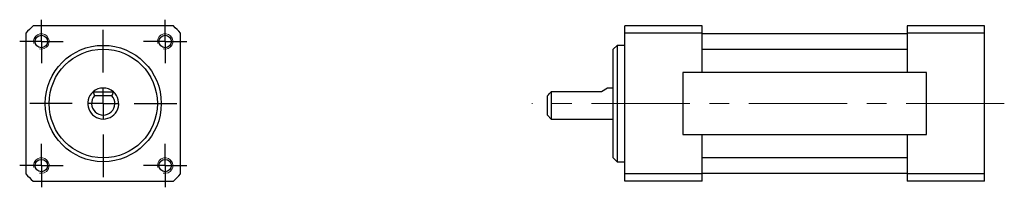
# Model space of a CAD drawing. Header units: millimetres. Extents: x 41 to 168, y 109 to 131.
import ezdxf

# ---------------------------------------------------------------- set-up
doc = ezdxf.new("R2010")
doc.units = ezdxf.units.MM
doc.linetypes.add('CENTERX2', pattern=[20.32, 12.7, -2.54, 2.54, -2.54])
doc.layers.add('標註文字', color=1, linetype='Continuous')

# ---------------------------------------------------------------- blocks, each defined once
blk = doc.blocks.new('SW_CENTERMARKSYMBOL_0')
at = {"layer": '標註文字', "color": 0}
for p, q in [((0, 4), (0, 9.5)), ((0, 0), (0, 2)), ((-4, 0), (-9.5, 0)), ((0, 0), (-2, 0)), ((0, 0), (0, -2)), ((0, 0), (2, 0)), ((4, 0), (9.5, 0)), ((0, -4), (0, -9.5))]:
    blk.add_line(p, q, dxfattribs=at)
blk = doc.blocks.new('SW_CENTERMARKSYMBOL_1')
at = {"layer": '標註文字', "color": 0}
for p, q in [((0, 2), (0, 2.8)), ((0, 0), (0, 2)), ((-2, 0), (-2.8, 0)), ((0, 0), (-2, 0)), ((0, 0), (0, -2)), ((0, 0), (2, 0)), ((2, 0), (2.8, 0)), ((0, -2), (0, -2.8))]:
    blk.add_line(p, q, dxfattribs=at)
blk = doc.blocks.new('SW_CENTERMARKSYMBOL_2')
at = {"layer": '標註文字', "color": 0}
for p, q in [((0, 2), (0, 2.8)), ((0, 0), (0, 2)), ((-2, 0), (-2.8, 0)), ((0, 0), (-2, 0)), ((0, 0), (0, -2)), ((0, 0), (2, 0)), ((2, 0), (2.8, 0)), ((0, -2), (0, -2.8))]:
    blk.add_line(p, q, dxfattribs=at)
blk = doc.blocks.new('SW_CENTERMARKSYMBOL_3')
at = {"layer": '標註文字', "color": 0}
for p, q in [((0, 2), (0, 2.8)), ((0, 0), (0, 2)), ((-2, 0), (-2.8, 0)), ((0, 0), (-2, 0)), ((0, 0), (0, -2)), ((0, 0), (2, 0)), ((2, 0), (2.8, 0)), ((0, -2), (0, -2.8))]:
    blk.add_line(p, q, dxfattribs=at)
blk = doc.blocks.new('SW_CENTERMARKSYMBOL_4')
at = {"layer": '標註文字', "color": 0}
for p, q in [((0, 2), (0, 2.8)), ((0, 0), (0, 2)), ((-2, 0), (-2.8, 0)), ((0, 0), (-2, 0)), ((0, 0), (0, -2)), ((0, 0), (2, 0)), ((2, 0), (2.8, 0)), ((0, -2), (0, -2.8))]:
    blk.add_line(p, q, dxfattribs=at)

msp = doc.modelspace()

# ---------------------------------------------------------------- linework, layer by layer
at = {"color": 7, "linetype": 'Continuous', "lineweight": 30}
for p, q in [((61.04, 129.87), (42.9, 129.87)), ((119.36, 128.94), (119.36, 129.87)), ((129.36, 129.87), (119.36, 129.87)), ((129.36, 128.94), (129.36, 129.87)), ((155.86, 129.87), (155.86, 128.94)), ((165.86, 129.87), (155.86, 129.87)), ((165.86, 128.94), (165.86, 129.87)), ((41.97, 128.94), (41.97, 110.8)), ((61.97, 110.8), (61.97, 128.94)), ((119.36, 110.8), (119.36, 128.94)), ((129.36, 128.94), (119.36, 128.94)), ((129.36, 123.87), (129.36, 128.94)), ((155.86, 128.87), (129.36, 128.87)), ((165.86, 128.94), (155.86, 128.94)), ((155.86, 128.94), (155.86, 123.87)), ((165.86, 110.8), (165.86, 128.94)), ((118.36, 127.37), (117.86, 126.87)), ((119.36, 127.37), (118.36, 127.37)), ((118.36, 127.37), (118.36, 119.87)), ((117.86, 119.87), (117.86, 126.87)), ((129.36, 126.87), (155.86, 126.87)), ((129.36, 126.87), (155.86, 126.87)), ((129.36, 123.87), (126.86, 123.87)), ((126.86, 123.87), (126.86, 115.87)), ((155.86, 123.87), (129.36, 123.87)), ((158.36, 123.87), (155.86, 123.87)), ((158.36, 115.87), (158.36, 123.87)), ((50.65, 121.37), (53.3, 121.37)), ((53.09, 120.87), (50.86, 120.87)), ((109.36, 118.37), (109.36, 120.87)), ((109.86, 121.37), (109.86, 117.87)), ((116.36, 121.37), (109.86, 121.37)), ((117.11, 121.87), (116.36, 121.37)), ((117.86, 121.87), (117.11, 121.87)), ((117.86, 112.87), (117.86, 119.87)), ((118.36, 119.87), (118.36, 112.37)), ((109.36, 118.37), (109.86, 117.87)), ((109.86, 117.87), (117.86, 117.87)), ((126.86, 115.87), (129.36, 115.87)), ((129.36, 110.8), (129.36, 115.87)), ((129.36, 115.87), (155.86, 115.87)), ((155.86, 115.87), (155.86, 110.8)), ((155.86, 115.87), (158.36, 115.87)), ((117.86, 112.87), (118.36, 112.37)), ((118.36, 112.37), (119.36, 112.37)), ((155.86, 112.87), (129.36, 112.87)), ((155.86, 112.87), (129.36, 112.87)), ((119.36, 109.87), (119.36, 110.8)), ((129.36, 110.8), (119.36, 110.8)), ((129.36, 110.87), (155.86, 110.87)), ((129.36, 109.87), (129.36, 110.8)), ((165.86, 110.8), (155.86, 110.8)), ((155.86, 110.8), (155.86, 109.87)), ((165.86, 109.87), (165.86, 110.8)), ((42.9, 109.87), (61.04, 109.87)), ((129.36, 109.87), (119.36, 109.87)), ((165.86, 109.87), (155.86, 109.87))]:
    msp.add_line(p, q, dxfattribs=at)
for centre, radius in [((43.97, 127.87), 0.8), ((59.97, 127.87), 0.8), ((51.97, 119.87), 7.5), ((51.97, 119.87), 7), ((43.97, 111.87), 0.8), ((59.97, 111.87), 0.8)]:
    msp.add_circle(centre, radius, dxfattribs=at)
for radius, start, end in [(13.5, 132.2054, 137.7946), (13.5, 42.2054, 47.7946), (2, 131.4096, 48.5904), (1.5, 138.1897, 41.8103), (2, 48.5904, 131.4096), (13.5, 222.2054, 227.7946), (13.5, 312.2054, 317.7946)]:
    msp.add_arc((51.97, 119.87), radius, start, end, dxfattribs=at)
at = {"color": 7, "linetype": 'Continuous', "lineweight": 0}
for centre in [(43.97, 127.87), (59.97, 127.87), (43.97, 111.87), (59.97, 111.87)]:
    msp.add_arc(centre, 1, 255, 195, dxfattribs=at)
at = {"color": 7, "linetype": 'Continuous', "lineweight": 30}
for points in [[(50.65, 121.37), (50.71, 121.2), (50.78, 121.04), (50.86, 120.87)], [(53.09, 120.87), (53.17, 121.04), (53.23, 121.2), (53.3, 121.37)], [(109.36, 120.87), (109.52, 121.04), (109.69, 121.2), (109.86, 121.37)]]:
    msp.add_open_spline(points, degree=3, dxfattribs=at)
at = {"layer": '標註文字', "linetype": 'CENTERX2', "lineweight": 0}
msp.add_line((168.4, 119.87), (107.36, 119.87), dxfattribs=at)

# ---------------------------------------------------------------- block references
at = {"layer": '標註文字'}
for name, p in [('SW_CENTERMARKSYMBOL_2', (43.97, 127.87)), ('SW_CENTERMARKSYMBOL_1', (59.97, 127.87)), ('SW_CENTERMARKSYMBOL_0', (51.97, 119.87)), ('SW_CENTERMARKSYMBOL_4', (43.97, 111.87)), ('SW_CENTERMARKSYMBOL_3', (59.97, 111.87))]:
    msp.add_blockref(name, p, dxfattribs=at)

doc.saveas('drawing.dxf')
